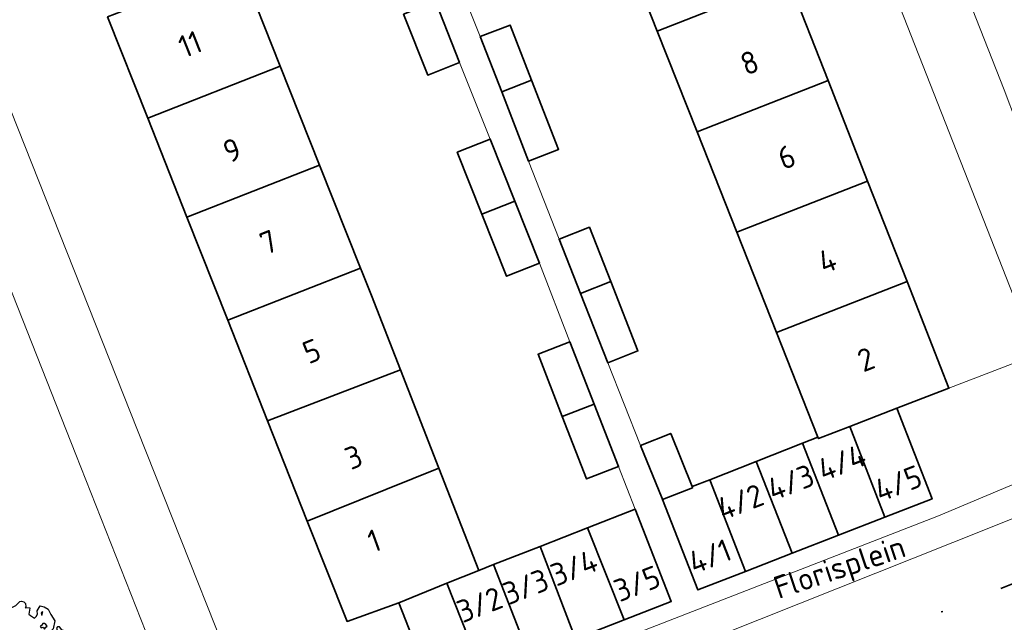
# Model space of a CAD drawing. Header units: metres. Extents: x 152391 to 157968, y 462336 to 467280.
# Tile 170 of 256: x 154579 to 154638, y 464544 to 464580. Entities that reach past the tile are written whole.
import ezdxf
from ezdxf.enums import TextEntityAlignment as Align

# ---------------------------------------------------------------- set-up
doc = ezdxf.new("R2010")
doc.units = ezdxf.units.M
doc.header["$LTSCALE"] = 0.75
doc.linetypes.add('RI-VWA_BETON', pattern=[19, 9, -5, 0, -5])
doc.layers.get('0').update_dxf_attribs({"lineweight": 25})
for name, color, linetype, lineweight in [('B-GV-GR-BOOM-S', 252, 'Continuous', 25), ('B-WE-OG-BEBOUWING-GV', 6, 'Continuous', 35), ('B-WE-OG-BEBOUWING-T18', 1, 'Continuous', 18), ('B-WE-OG-TERREIN_CULTUURSCHEIDING-GV', 251, 'Continuous', 18), ('B-WE-OG-TOPOGRAFIE-T18', 1, 'Continuous', 18), ('B-WE-VH-VERHARDING_BETONSTRAATSTEEN-GV', 251, 'Continuous', 18), ('B-WE-VH-VERHARDING_TEGEL-GV', 251, 'Continuous', 18), ('N-OI-RI-VWA_TRANSPORTLEIDING_BETON_600-G', 36, 'RI-VWA_BETON', 35)]:
    doc.layers.add(name, color=color, linetype=linetype, lineweight=lineweight)
doc.styles.add('NLCS-ISO-M750-T18', font='NLCS-ISO.ttf', dxfattribs={"height": 1.35})

# ---------------------------------------------------------------- blocks, each defined once
blk = doc.blocks.new('SGR-BOOM_50_100')
at = {"linetype": 'Continuous'}
for p, q in [((0.116, 2.811), (0.364, 3.044)), ((0.364, 3.044), (0.467, 3.074)), ((0.467, 3.074), (0.591, 3.015)), ((0.591, 3.015), (0.695, 2.928)), ((-1.972, 2.11), (-1.869, 2.373)), ((-1.869, 2.373), (-1.807, 2.665)), ((-1.807, 2.665), (-1.187, 2.665)), ((-1.187, 2.665), (-0.918, 2.548)), ((-0.918, 2.548), (-0.835, 2.577)), ((-0.835, 2.577), (-0.649, 2.752)), ((-0.649, 2.752), (-0.401, 2.928)), ((-0.401, 2.928), (-0.236, 2.811)), ((-0.236, 2.811), (-0.112, 2.694)), ((-0.112, 2.694), (0.116, 2.811)), ((0.715, 2.723), (0.674, 2.665)), ((0.674, 2.665), (0.943, 2.694)), ((0.695, 2.928), (0.715, 2.723)), ((0.964, 2.636), (0.902, 2.285)), ((0.943, 2.694), (0.964, 2.636)), ((1.398, 2.49), (1.584, 2.782)), ((1.418, 2.285), (1.398, 2.49)), ((1.584, 2.782), (1.811, 2.723)), ((1.729, 2.431), (1.646, 2.373)), ((1.646, 2.373), (1.687, 2.227)), ((1.708, 2.256), (1.729, 2.431)), ((1.811, 2.723), (2.059, 2.577)), ((2.059, 2.577), (2.225, 2.256)), ((-2.014, 1.935), (-1.972, 2.11)), ((-1.993, 1.643), (-2.014, 1.935)), ((0.902, 2.285), (1.005, 2.198)), ((1.005, 2.198), (1.232, 2.052)), ((1.232, 2.052), (1.336, 2.139)), ((1.336, 2.139), (1.418, 2.285)), ((1.687, 2.227), (1.708, 2.198)), ((2.225, 2.256), (2.452, 1.876)), ((2.452, 1.876), (2.349, 1.409)), ((-2.903, 1.029), (-2.717, 1.555)), ((-2.717, 1.555), (-2.593, 1.526)), ((-2.593, 1.526), (-2.386, 1.613)), ((-2.386, 1.613), (-2.096, 1.526)), ((-2.096, 1.526), (-1.993, 1.643)), ((1.667, 1.613), (1.584, 1.555)), ((1.584, 1.555), (1.646, 1.467)), ((1.646, 1.467), (1.749, 1.497)), ((1.729, 1.73), (1.667, 1.613)), ((1.832, 1.73), (1.729, 1.73)), ((1.749, 1.497), (1.832, 1.38)), ((1.915, 1.672), (1.832, 1.73)), ((1.832, 1.38), (1.915, 1.497)), ((1.997, 1.555), (1.915, 1.672)), ((1.915, 1.497), (1.997, 1.555)), ((2.349, 1.409), (2.183, 1.234)), ((2.183, 1.234), (2.266, 1.117)), ((2.618, 1.526), (2.556, 1.438)), ((2.556, 1.438), (2.597, 1.321)), ((2.597, 1.321), (2.721, 1.234)), ((2.742, 1.526), (2.618, 1.526)), ((2.721, 1.292), (2.907, 1.205)), ((2.721, 1.234), (2.742, 1.292)), ((2.886, 1.351), (2.742, 1.526)), ((3.072, 1.263), (2.886, 1.351)), ((2.907, 1.205), (3.072, 1.263)), ((-3.027, 0.65), (-2.944, 0.854)), ((-2.655, 0.737), (-3.027, 0.65)), ((-2.944, 0.854), (-2.841, 0.942)), ((-2.841, 0.942), (-2.903, 1.029)), ((-2.531, 0.591), (-2.655, 0.737)), ((-2.365, 0.329), (-2.531, 0.591)), ((1.646, 0.737), (1.584, 0.591)), ((1.584, 0.591), (1.832, 0.562)), ((1.873, 0.825), (1.646, 0.737)), ((1.977, 0.825), (1.873, 0.825)), ((2.163, 0.708), (1.977, 0.825)), ((1.977, 0.445), (2.142, 0.65)), ((2.142, 0.65), (2.204, 0.737)), ((2.266, 1.117), (2.452, 1)), ((2.452, 1), (2.556, 1.059)), ((2.556, 1.059), (2.783, 1)), ((2.783, 1), (2.907, 0.913)), ((2.907, 0.913), (3.217, 0.562)), ((-2.985, -0.051), (-2.965, 0.153)), ((-2.965, 0.153), (-2.469, 0.124)), ((-2.469, 0.124), (-2.365, 0.329)), ((1.832, 0.562), (1.977, 0.445)), ((2.39, 0.329), (2.328, 0.183)), ((2.549, 0.087), (2.328, 0.183)), ((2.411, 0.533), (2.39, 0.416)), ((2.39, 0.416), (2.39, 0.329)), ((2.535, 0.416), (2.411, 0.533)), ((2.618, 0.358), (2.535, 0.416)), ((2.549, 0.087), (2.68, 0.241)), ((2.68, 0.241), (2.618, 0.358)), ((3.052, 0.183), (2.969, 0.066)), ((2.969, 0.066), (3.135, -0.168)), ((3.217, 0.562), (3.052, 0.183)), ((-2.737, -0.314), (-2.985, -0.051)), ((-2.551, -0.577), (-2.737, -0.314)), ((-2.655, -0.752), (-2.551, -0.577)), ((2.287, -0.518), (2.204, -0.635)), ((2.37, -0.606), (2.287, -0.518)), ((3.052, -0.548), (2.99, -0.752)), ((3.279, -0.314), (3.052, -0.548)), ((3.135, -0.168), (3.279, -0.314)), ((-2.758, -0.898), (-2.655, -0.752)), ((-2.407, -1.336), (-2.758, -0.898)), ((2.204, -0.635), (2.225, -0.752)), ((2.245, -0.752), (2.37, -0.723)), ((2.37, -0.723), (2.37, -0.606)), ((2.597, -0.84), (2.473, -1.044)), ((2.473, -1.044), (2.535, -1.132)), ((2.535, -1.132), (2.659, -1.248)), ((2.804, -1.044), (2.597, -0.84)), ((2.948, -0.927), (2.804, -1.044)), ((2.99, -0.752), (2.948, -0.927)), ((-2.22, -1.394), (-2.407, -1.336)), ((-2.262, -1.599), (-2.22, -1.394)), ((-1.972, -1.862), (-2.262, -1.599)), ((2.411, -1.57), (2.287, -1.803)), ((2.432, -1.482), (2.411, -1.57)), ((2.638, -1.424), (2.432, -1.482)), ((2.659, -1.248), (2.638, -1.424)), ((-1.621, -1.92), (-1.972, -1.862)), ((-1.187, -2.095), (-1.621, -1.92)), ((-1.207, -2.3), (-1.187, -2.095)), ((-0.98, -2.358), (-1.207, -2.3)), ((-0.711, -2.241), (-0.98, -2.358)), ((-0.339, -2.271), (-0.711, -2.241)), ((-0.277, -2.533), (-0.339, -2.271)), ((1.501, -2.066), (1.48, -2.417)), ((1.832, -2.095), (1.501, -2.066)), ((2.101, -2.212), (1.832, -2.095)), ((2.287, -1.803), (2.101, -2.212)), ((-0.236, -2.65), (-0.277, -2.533)), ((-0.174, -2.855), (-0.236, -2.65)), ((0.199, -2.971), (-0.174, -2.855)), ((0.447, -2.709), (0.199, -2.971)), ((0.633, -2.446), (0.447, -2.709)), ((1.212, -2.563), (0.633, -2.446)), ((1.48, -2.417), (1.212, -2.563))]:
    blk.add_line(p, q, dxfattribs=at)
blk.add_circle((0, 0), 0.225, dxfattribs=at)

msp = doc.modelspace()

# ---------------------------------------------------------------- linework, layer by layer
at = {"layer": 'B-WE-OG-BEBOUWING-GV'}
for points in [[(154622.998, 464588.172), (154615.096, 464585.081), (154617.481, 464579.058), (154625.364, 464582.14)], [(154592.485, 464582.971), (154584.523, 464579.899), (154586.927, 464573.828), (154594.874, 464576.95)], [(154625.364, 464582.14), (154617.481, 464579.058), (154619.871, 464573.021), (154627.737, 464576.092)], [(154604.18, 464580.819), (154602.276, 464580.066), (154603.721, 464576.411), (154605.625, 464577.165)], [(154606.874, 464578.72), (154608.157, 464575.412), (154609.953, 464576.115), (154608.672, 464579.418)], [(154594.874, 464576.95), (154586.927, 464573.828), (154589.28, 464567.888), (154597.231, 464571.011)], [(154609.953, 464576.115), (154608.157, 464575.412), (154609.767, 464571.26), (154611.565, 464571.957)], [(154622.258, 464566.991), (154630.102, 464570.062), (154627.737, 464576.092), (154619.871, 464573.021)], [(154606.968, 464568.07), (154608.939, 464568.851), (154607.465, 464572.572), (154605.494, 464571.791)], [(154591.725, 464561.716), (154599.679, 464564.841), (154597.231, 464571.011), (154589.28, 464567.888)], [(154622.258, 464566.991), (154624.639, 464560.977), (154632.463, 464564.045), (154630.102, 464570.062)], [(154608.939, 464568.851), (154606.968, 464568.07), (154608.442, 464564.348), (154610.413, 464565.129)], [(154612.878, 464563.321), (154614.692, 464564.031), (154613.413, 464567.286), (154611.6, 464566.573)], [(154594.113, 464555.688), (154602.085, 464558.742), (154600.347, 464563.189), (154599.78, 464564.586), (154599.679, 464564.841), (154591.725, 464561.716)], [(154614.692, 464564.031), (154612.878, 464563.321), (154614.514, 464559.159), (154616.327, 464559.871)], [(154629.025, 464555.342), (154631.847, 464556.445), (154634.978, 464557.634), (154632.463, 464564.045), (154624.639, 464560.977), (154627.121, 464554.708), (154627.158, 464554.612)], [(154612.251, 464560.415), (154610.337, 464559.67), (154611.792, 464555.933), (154613.706, 464556.678)], [(154604.393, 464552.834), (154602.085, 464558.742), (154594.113, 464555.688), (154596.497, 464549.668)], [(154613.706, 464556.678), (154611.792, 464555.933), (154613.247, 464552.195), (154615.161, 464552.94)], [(154631.139, 464549.896), (154633.963, 464550.992), (154631.847, 464556.445), (154629.025, 464555.342)], [(154626.204, 464554.346), (154628.352, 464548.814), (154631.139, 464549.896), (154629.025, 464555.342), (154627.158, 464554.612), (154627.121, 464554.708)], [(154617.805, 464550.955), (154619.607, 464551.66), (154619.578, 464551.734), (154618.29, 464554.929), (154616.485, 464554.201), (154617.777, 464551.027)], [(154626.204, 464554.346), (154623.422, 464553.25), (154625.566, 464547.733), (154628.352, 464548.814)], [(154625.566, 464547.733), (154623.422, 464553.25), (154620.631, 464552.149), (154622.771, 464546.649)], [(154604.87, 464545.936), (154606.786, 464546.711), (154604.393, 464552.834), (154596.497, 464549.668), (154598.883, 464543.645), (154601.991, 464544.772)], [(154622.771, 464546.649), (154620.631, 464552.149), (154619.578, 464551.734), (154619.607, 464551.66), (154617.805, 464550.955), (154619.92, 464545.542)], [(154616.162, 464550.375), (154613.308, 464549.26), (154615.505, 464543.753), (154618.32, 464544.853)], [(154612.573, 464542.607), (154615.505, 464543.753), (154613.308, 464549.26), (154610.469, 464548.15)], [(154612.573, 464542.607), (154610.469, 464548.15), (154607.663, 464547.054), (154609.829, 464541.534)], [(154609.829, 464541.534), (154607.663, 464547.054), (154606.786, 464546.711), (154604.87, 464545.936), (154607.043, 464540.446)], [(154604.87, 464545.936), (154601.991, 464544.772), (154604.126, 464539.306), (154607.043, 464540.446)]]:
    msp.add_lwpolyline(points, close=True, dxfattribs=at)
at = {"layer": 'B-WE-OG-TERREIN_CULTUURSCHEIDING-GV'}
msp.add_lwpolyline([(154486.17, 464593.338), (154517.623, 464513.781), (154550.655, 464526.946), (154587.411, 464541.511), (154582.619, 464553.655), (154556.076, 464620.919)], close=True, dxfattribs=at)
at = {"layer": 'B-WE-VH-VERHARDING_BETONSTRAATSTEEN-GV'}
msp.add_lwpolyline([(154643.234, 464551.58), (154635.204, 464548.382), (154605.148, 464536.413), (154604.664, 464536.22), (154606.354, 464531.616), (154607.462, 464528.795), (154608.545, 464526.038), (154609.642, 464523.245), (154610.728, 464520.479), (154611.821, 464517.695), (154612.922, 464514.892), (154607.765, 464512.867), (154610.849, 464505.234), (154613.57, 464506.316), (154616.365, 464507.428), (154619.141, 464508.532), (154621.936, 464509.644), (154624.712, 464510.748), (154627.498, 464511.856), (154630.293, 464512.968), (154633.078, 464514.076), (154635.864, 464515.184), (154638.64, 464516.288)], dxfattribs=at)
at = {"layer": 'B-WE-VH-VERHARDING_TEGEL-GV'}
for points in [[(154646.482, 464554.945), (154639.22, 464573.351), (154639.129, 464573.294), (154639.025, 464573.581), (154638.297, 464575.526), (154630.126, 464596.277), (154629.019, 464599.168), (154620.963, 464619.949), (154620.843, 464619.923), (154620.622, 464620.488), (154620.119, 464621.758), (154612.49, 464640.569), (154608.792, 464639.103), (154613.015, 464628.518), (154627.473, 464592.126), (154640.228, 464559.663), (154642.657, 464553.478)], [(154643.234, 464551.58), (154642.657, 464553.478), (154634.359, 464549.987), (154604.492, 464538.365), (154604.126, 464539.306), (154603.603, 464539.104), (154604.664, 464536.22), (154605.148, 464536.413), (154635.204, 464548.382)]]:
    msp.add_lwpolyline(points, close=True, dxfattribs=at)
for points in [[(154556.076, 464620.919), (154582.619, 464553.655), (154587.411, 464541.511), (154588.48, 464538.38), (154590.44, 464533.63), (154593.86, 464533.16), (154594.083, 464535.524), (154586.317, 464555.121), (154563.095, 464613.721)], [(154640.228, 464559.663), (154634.978, 464557.634), (154631.847, 464556.445), (154633.963, 464550.992), (154631.139, 464549.896), (154628.352, 464548.814), (154625.566, 464547.733), (154622.771, 464546.649), (154619.92, 464545.542), (154617.805, 464550.955), (154617.777, 464551.027), (154616.485, 464554.201), (154614.514, 464559.159), (154612.878, 464563.321), (154611.6, 464566.573), (154609.767, 464571.26), (154608.157, 464575.412), (154606.874, 464578.72), (154605.004, 464583.382)], [(154604.18, 464580.819), (154605.625, 464577.165), (154607.465, 464572.572), (154608.939, 464568.851), (154610.413, 464565.129), (154612.251, 464560.415), (154613.706, 464556.678), (154615.161, 464552.94), (154616.162, 464550.375), (154618.32, 464544.853), (154615.505, 464543.753), (154612.573, 464542.607), (154609.829, 464541.534), (154607.043, 464540.446), (154604.126, 464539.306), (154604.492, 464538.365), (154634.359, 464549.987), (154642.657, 464553.478)]]:
    msp.add_lwpolyline(points, dxfattribs=at)
at = {"layer": 'N-OI-RI-VWA_TRANSPORTLEIDING_BETON_600-G'}
msp.add_line((154598.04, 464529.84), (154645.7, 464548.63), dxfattribs=at)

# ---------------------------------------------------------------- block references
at = {"layer": 'B-GV-GR-BOOM-S', "transparency": 33554559}
msp.add_blockref('SGR-BOOM_50_100', (154578.9, 464541.8), dxfattribs=at)

# ---------------------------------------------------------------- texts
at = {"layer": 'B-WE-OG-BEBOUWING-T18', "style": 'NLCS-ISO-M750-T18'}
for s, rotation, p in [('11', 21.6, (154589.471, 464578.269)), ('8', 21.4, (154623.019, 464577.165)), ('9', 21.6, (154591.989, 464571.91)), ('6', 21.4, (154625.24, 464571.503)), ('7', 21.6, (154594.173, 464566.397)), ('4', 21.4, (154627.68, 464565.284)), ('5', 21.6, (154596.763, 464559.86)), ('2', 21.4, (154630.002, 464559.364)), ('3', 21.6, (154599.28, 464553.506)), ('4/4', 21.2, (154628.542, 464553.179)), ('4/3', 21.2, (154625.486, 464551.992)), ('4/5', 21.2, (154631.93, 464551.93)), ('4/2', 21.2, (154622.459, 464550.818)), ('1', 19.9, (154600.511, 464548.49)), ('4/1', 21.3, (154620.64, 464547.56)), ('3/4', 21.4, (154612.492, 464546.87)), ('3/5', 21.3, (154616.27, 464545.92)), ('3/3', 21.4, (154609.595, 464545.737)), ('3/2', 21.4, (154606.827, 464544.656))]:
    msp.add_text(s, height=1.35, rotation=rotation, dxfattribs=at).set_placement(p, align=Align.MIDDLE)
at = {"layer": 'B-WE-OG-TOPOGRAFIE-T18', "style": 'NLCS-ISO-M750-T18'}
msp.add_text('Florisplein', height=1.35, rotation=18.5, dxfattribs=at).set_placement((154628.476, 464546.719), align=Align.MIDDLE)

doc.saveas('drawing.dxf')
